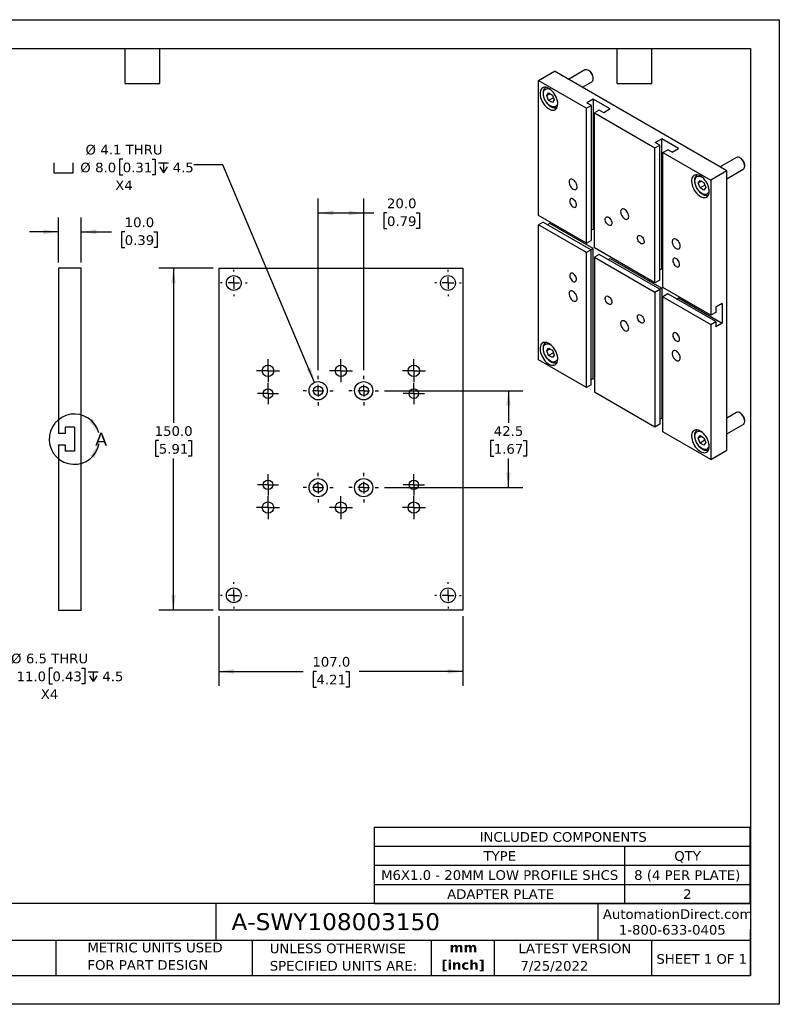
# Model space of a CAD drawing. Header units: millimetres. Extents: x 0 to 559, y 0 to 432.
# Tile 2 of 2: x 225 to 559, y 0 to 432. Entities that reach past the tile are written whole.
import ezdxf

# ---------------------------------------------------------------- set-up
doc = ezdxf.new("R2010")
doc.units = ezdxf.units.MM
doc.header["$LTSCALE"] = 2
doc.linetypes.add('SLD-Center', pattern=[19.05, 15.24, -1.27, 1.27, -1.27])
doc.linetypes.add('SLD-Solid', pattern=[0])
doc.layers.add('CENTER', color=40, linetype='SLD-Center')
doc.layers.add('DIMENSIONS', color=140, linetype='SLD-Solid', lineweight=25)
doc.layers.add('TEXT', color=140, linetype='SLD-Solid', lineweight=25)
doc.styles.add('SLDTEXTSTYLE0', font='VERDANA.TTF')
doc.styles.add('SLDTEXTSTYLE1', font='VERDANAB.TTF')
doc.dimstyles.new('SLDDIMSTYLE0', dxfattribs={"dimtxt": 4.316016, "dimasz": 6.604, "dimexe": 0, "dimexo": 0.0625, "dimgap": 1.079004, "dimtad": 0, "dimtih": 1, "dimtoh": 1, "dimrnd": 1e-09, "dimzin": 4, "dimdsep": 46, "dimtxsty": 'SLDTEXTSTYLE0', "dimsah": 1, "dimcen": 0.09, "dimadec": 0, "dimazin": 1, "dimtfac": 1, "dimtofl": 0, "dimtmove": 0, "dimatfit": 3, "dimfxl": 0, "dimfrac": 2, "dimtolj": 1, "dimtzin": 12, "dimarcsym": 0})
doc.dimstyles.new('SLDDIMSTYLE1', dxfattribs={"dimtxt": 4.316016, "dimasz": 6.604, "dimexe": 0, "dimexo": 0.0625, "dimgap": 1.079004, "dimtad": 0, "dimtih": 1, "dimtoh": 1, "dimrnd": 1e-09, "dimzin": 4, "dimdsep": 46, "dimtxsty": 'SLDTEXTSTYLE0', "dimsah": 1, "dimcen": 0, "dimadec": 0, "dimazin": 1, "dimtfac": 1, "dimtofl": 0, "dimtmove": 0, "dimatfit": 3, "dimfxl": 0, "dimfrac": 2, "dimtolj": 1, "dimtzin": 12, "dimarcsym": 0})
doc.dimstyles.new('SLDDIMSTYLE2', dxfattribs={"dimtxt": 4.316016, "dimasz": 6.604, "dimexe": 0, "dimexo": 0.0625, "dimgap": 1.079004, "dimtad": 0, "dimtih": 1, "dimtoh": 1, "dimrnd": 1e-09, "dimzin": 4, "dimdsep": 46, "dimtxsty": 'SLDTEXTSTYLE0', "dimsah": 1, "dimcen": 0.09, "dimadec": 0, "dimazin": 1, "dimtfac": 1, "dimtmove": 0, "dimatfit": 0, "dimfxl": 0, "dimfrac": 2, "dimtolj": 1, "dimtzin": 12, "dimarcsym": 0})
doc.dimstyles.new('SLDDIMSTYLE4', dxfattribs={"dimtxt": 4.316016, "dimasz": 6.604, "dimexe": 0, "dimexo": 0.0625, "dimgap": 1.079004, "dimtad": 0, "dimtih": 1, "dimtoh": 1, "dimrnd": 1e-09, "dimzin": 12, "dimdsep": 46, "dimtxsty": 'SLDTEXTSTYLE0', "dimsah": 1, "dimcen": 0.09, "dimadec": 0, "dimazin": 3, "dimtfac": 1, "dimtofl": 0, "dimtmove": 0, "dimatfit": 3, "dimfxl": 0, "dimfrac": 2, "dimtolj": 1, "dimtzin": 12, "dimarcsym": 0})

# ---------------------------------------------------------------- blocks, each defined once
blk = doc.blocks.new('SW_NOTE_0')
at = {"layer": 'TEXT', "color": 0, "char_height": 4.233, "attachment_point": 2, "style": 'SLDTEXTSTYLE1'}
for s, insert in [('mm', (5.69, 5.38)), ('[inch]', (5.52, -2.27))]:
    blk.add_mtext(s, dxfattribs=dict(at, insert=insert))
blk = doc.blocks.new('SW_NOTE_0_1')
at = {"layer": 'TEXT', "color": 0, "char_height": 4.2333, "attachment_point": 1, "style": 'SLDTEXTSTYLE0'}
for s, insert in [('UNLESS OTHERWISE ', (0, 5.38)), ('SPECIFIED UNITS ARE:', (0, -2.27))]:
    blk.add_mtext(s, dxfattribs=dict(at, insert=insert))
blk = doc.blocks.new('SW_NOTE_0_5')
at = {"layer": 'TEXT', "color": 0, "char_height": 4.2333, "attachment_point": 1, "style": 'SLDTEXTSTYLE0'}
for s, insert in [('METRIC UNITS USED ', (0, 5.38)), ('FOR PART DESIGN', (0, -2.27))]:
    blk.add_mtext(s, dxfattribs=dict(at, insert=insert))
blk = doc.blocks.new('SW_TABLEANNOTATION_0')
at = {"layer": 'TEXT', "color": 0}
for p, q in [((0, 0), (0, -8.36)), ((0, 0), (109.81, 0)), ((109.81, 0), (164.86, 0)), ((164.86, 0), (164.86, -8.36)), ((0, -8.36), (0, -16.71)), ((0, -8.36), (109.81, -8.36)), ((109.81, -8.36), (109.81, -16.71)), ((109.81, -8.36), (164.86, -8.36)), ((164.86, -8.36), (164.86, -16.71)), ((0, -16.71), (0, -25.07)), ((0, -16.71), (109.81, -16.71)), ((109.81, -16.71), (109.81, -25.07)), ((109.81, -16.71), (164.86, -16.71)), ((164.86, -16.71), (164.86, -25.07)), ((0, -25.07), (0, -33.42)), ((0, -25.07), (109.81, -25.07)), ((109.81, -25.07), (109.81, -33.42)), ((109.81, -25.07), (164.86, -25.07)), ((164.86, -25.07), (164.86, -33.42)), ((0, -33.42), (109.81, -33.42)), ((109.81, -33.42), (164.86, -33.42))]:
    blk.add_line(p, q, dxfattribs=at)
at = {"layer": 'TEXT', "color": 0, "attachment_point": 1, "style": 'SLDTEXTSTYLE0'}
for s, insert, char_height in [('INCLUDED COMPONENTS', (46.22, -2.15), 4.2333), ('TYPE', (47.94, -10.5), 4.233), ('QTY', (131.64, -10.5), 4.233), ('M6X1.0 - 20MM LOW PROFILE SHCS', (3, -18.86), 4.2333), ('8 (4 PER PLATE)', (114.03, -18.86), 4.2333), ('ADAPTER PLATE', (31.97, -27.22), 4.2333), ('2', (135.54, -27.22), 4.23)]:
    blk.add_mtext(s, dxfattribs=dict(at, insert=insert, char_height=char_height))
blk = doc.blocks.new('SW_SYMBOL_HOLE_SPOT')
at = {"layer": 'DIMENSIONS', "color": 0}
for p, q in [((0, 1750), (0, 150)), ((3200, 150), (3200, 1750)), ((0, 150), (3200, 150))]:
    blk.add_line(p, q, dxfattribs=at)
blk = doc.blocks.new('SW_SYMBOL_HOLE_DEPTH')
at = {"layer": 'DIMENSIONS', "color": 0}
for p, q in [((0, 1750), (1600, 1750)), ((800, 1750), (800, 150)), ((200, 1110), (800, 150)), ((1400, 1110), (800, 150))]:
    blk.add_line(p, q, dxfattribs=at)
blk = doc.blocks.new('_D_2')
at = {"layer": 'DIMENSIONS'}
for p, q in [((176.16, 174.57), (193.25, 144.97)), ((239.85, 147.43), (238.4, 147.43)), ((238.4, 147.43), (238.4, 140.57)), ((252.67, 147.43), (254.12, 147.43)), ((254.12, 147.43), (254.12, 140.57)), ((193.25, 144.97), (205.95, 144.97)), ((238.4, 140.57), (239.85, 140.57)), ((254.12, 140.57), (252.67, 140.57))]:
    blk.add_line(p, q, dxfattribs=at)
blk.add_solid([(176.16, 174.57), (178.58, 168.34), (180.34, 169.36)], dxfattribs=at)
at = {"layer": 'DIMENSIONS', "xscale": 0.002688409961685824, "yscale": 0.002688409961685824, "zscale": 0.002688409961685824}
for name, p in [('SW_SYMBOL_HOLE_SPOT', (205.95, 141.14)), ('SW_SYMBOL_HOLE_DEPTH', (255.57, 141.14))]:
    blk.add_blockref(name, p, dxfattribs=at)
at = {"layer": 'DIMENSIONS', "char_height": 4.233, "attachment_point": 1, "style": 'SLDTEXTSTYLE0'}
for s, insert in [('%%c', (221.71, 153.78)), ('6.5 THRU', (228.22, 153.78)), ('%%c', (217.61, 145.95)), ('11.0', (224.12, 145.95)), ('0.43', (239.85, 145.95)), ('4.5', (261.75, 145.95)), ('X4', (234.74, 138.12))]:
    blk.add_mtext(s, dxfattribs=dict(at, insert=insert))
blk = doc.blocks.new('_D_8')
at = {"layer": 'DIMENSIONS'}
for p, q in [((242.49, 325.37), (242.49, 345.09)), ((252.49, 325.37), (252.49, 345.09)), ((242.49, 338.74), (229.79, 338.74)), ((252.49, 338.74), (265.72, 338.74)), ((271.57, 338.74), (270.12, 338.74)), ((270.12, 338.74), (270.12, 331.88)), ((284.4, 338.74), (285.85, 338.74)), ((285.85, 338.74), (285.85, 331.88)), ((270.12, 331.88), (271.57, 331.88)), ((285.85, 331.88), (284.4, 331.88))]:
    blk.add_line(p, q, dxfattribs=at)
for points in [[(242.49, 338.74), (235.89, 339.75), (235.89, 337.72)], [(252.49, 338.74), (259.1, 337.72), (259.1, 339.75)]]:
    blk.add_solid(points, dxfattribs=at)
at = {"layer": 'DIMENSIONS', "char_height": 4.233, "attachment_point": 1, "style": 'SLDTEXTSTYLE0'}
for s, insert in [('10.0', (271.57, 345.08)), ('0.39', (271.57, 337.26))]:
    blk.add_mtext(s, dxfattribs=dict(at, insert=insert))
blk = doc.blocks.new('_D_9')
at = {"layer": 'DIMENSIONS'}
for p, q in [((270.72, 370.59), (269.27, 370.59)), ((269.27, 370.59), (269.27, 363.73)), ((283.55, 370.59), (285, 370.59)), ((285, 370.59), (285, 363.73)), ((314.56, 368.13), (301.86, 368.13)), ((354.89, 272.77), (314.56, 368.13)), ((269.27, 363.73), (270.72, 363.73)), ((285, 363.73), (283.55, 363.73))]:
    blk.add_line(p, q, dxfattribs=at)
blk.add_solid([(354.89, 272.77), (353.25, 279.25), (351.38, 278.45)], dxfattribs=at)
at = {"layer": 'DIMENSIONS', "xscale": 0.002688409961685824, "yscale": 0.002688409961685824, "zscale": 0.002688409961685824}
for name, p in [('SW_SYMBOL_HOLE_SPOT', (240.41, 364.3)), ('SW_SYMBOL_HOLE_DEPTH', (286.45, 364.3))]:
    blk.add_blockref(name, p, dxfattribs=at)
at = {"layer": 'DIMENSIONS', "char_height": 4.233, "attachment_point": 1, "style": 'SLDTEXTSTYLE0'}
for s, insert in [('%%c', (254.38, 376.93)), ('4.1 THRU', (260.89, 376.93)), ('%%c', (252.07, 369.11)), ('8.0', (258.59, 369.11)), ('0.31', (270.72, 369.11)), ('4.5', (292.62, 369.11)), ('X4', (267.41, 361.28))]:
    blk.add_mtext(s, dxfattribs=dict(at, insert=insert))
blk = doc.blocks.new('_D_10')
at = {"layer": 'DIMENSIONS'}
for p, q in [((356.44, 278.16), (356.44, 353.39)), ((376.44, 278.16), (376.44, 353.39)), ((356.44, 347.04), (376.44, 347.04)), ((376.44, 347.04), (380.81, 347.04)), ((386.66, 347.04), (385.21, 347.04)), ((385.21, 347.04), (385.21, 340.18)), ((399.48, 347.04), (400.93, 347.04)), ((400.93, 347.04), (400.93, 340.18)), ((385.21, 340.18), (386.66, 340.18)), ((400.93, 340.18), (399.48, 340.18))]:
    blk.add_line(p, q, dxfattribs=at)
for points in [[(356.44, 347.04), (363.05, 346.02), (363.05, 348.06)], [(376.44, 347.04), (369.84, 348.06), (369.84, 346.02)]]:
    blk.add_solid(points, dxfattribs=at)
at = {"layer": 'DIMENSIONS', "char_height": 4.233, "attachment_point": 1, "style": 'SLDTEXTSTYLE0'}
for s, insert in [('20.0', (386.66, 353.38)), ('0.79', (386.66, 345.56))]:
    blk.add_mtext(s, dxfattribs=dict(at, insert=insert))
blk = doc.blocks.new('_D_11')
at = {"layer": 'DIMENSIONS'}
for p, q in [((385.52, 269.08), (446.29, 269.08)), ((439.94, 269.08), (439.94, 255.02)), ((433.53, 247.19), (432.08, 247.19)), ((432.08, 247.19), (432.08, 240.33)), ((446.36, 247.19), (447.81, 247.19)), ((447.81, 247.19), (447.81, 240.33)), ((432.08, 240.33), (433.53, 240.33)), ((439.94, 226.58), (439.94, 239.37)), ((447.81, 240.33), (446.36, 240.33)), ((385.52, 226.58), (446.29, 226.58))]:
    blk.add_line(p, q, dxfattribs=at)
for points in [[(439.94, 269.08), (438.93, 262.48), (440.96, 262.48)], [(439.94, 226.58), (440.96, 233.19), (438.93, 233.19)]]:
    blk.add_solid(points, dxfattribs=at)
at = {"layer": 'DIMENSIONS', "char_height": 4.233, "attachment_point": 1, "style": 'SLDTEXTSTYLE0'}
for s, insert in [('42.5', (433.53, 253.54)), ('1.67', (433.53, 245.71))]:
    blk.add_mtext(s, dxfattribs=dict(at, insert=insert))
blk = doc.blocks.new('_D_12')
at = {"layer": 'DIMENSIONS'}
for p, q in [((312.94, 170.29), (312.94, 139.65)), ((419.94, 170.29), (419.94, 139.65)), ((312.94, 146), (349.87, 146)), ((355.72, 146), (354.27, 146)), ((354.27, 146), (354.27, 139.14)), ((368.55, 146), (370, 146)), ((370, 146), (370, 139.14)), ((419.94, 146), (374.4, 146)), ((354.27, 139.14), (355.72, 139.14)), ((370, 139.14), (368.55, 139.14))]:
    blk.add_line(p, q, dxfattribs=at)
for points in [[(312.94, 146), (319.55, 144.98), (319.55, 147.02)], [(419.94, 146), (413.34, 147.02), (413.34, 144.98)]]:
    blk.add_solid(points, dxfattribs=at)
at = {"layer": 'DIMENSIONS', "char_height": 4.233, "attachment_point": 1, "style": 'SLDTEXTSTYLE0'}
for s, insert in [('107.0', (353.93, 152.34)), ('4.21', (355.72, 144.52))]:
    blk.add_mtext(s, dxfattribs=dict(at, insert=insert))
blk = doc.blocks.new('_D_13')
at = {"layer": 'DIMENSIONS'}
for p, q in [((310.4, 322.83), (286.59, 322.83)), ((292.94, 322.83), (292.94, 255.02)), ((286.53, 247.19), (285.08, 247.19)), ((285.08, 247.19), (285.08, 240.33)), ((299.36, 247.19), (300.81, 247.19)), ((300.81, 247.19), (300.81, 240.33)), ((285.08, 240.33), (286.53, 240.33)), ((292.94, 172.83), (292.94, 239.37)), ((300.81, 240.33), (299.36, 240.33)), ((310.4, 172.83), (286.59, 172.83))]:
    blk.add_line(p, q, dxfattribs=at)
for points in [[(292.94, 322.83), (291.93, 316.23), (293.96, 316.23)], [(292.94, 172.83), (293.96, 179.44), (291.93, 179.44)]]:
    blk.add_solid(points, dxfattribs=at)
at = {"layer": 'DIMENSIONS', "char_height": 4.233, "attachment_point": 1, "style": 'SLDTEXTSTYLE0'}
for s, insert in [('150.0', (284.74, 253.54)), ('5.91', (286.53, 245.71))]:
    blk.add_mtext(s, dxfattribs=dict(at, insert=insert))
blk = doc.blocks.new('SW_CENTERMARKSYMBOL_18')
at = {"layer": 'CENTER', "color": 0}
for p, q in [((0, 5.08), (0, 5.79)), ((-5.08, 0), (-5.79, 0)), ((0, 0), (-2.54, 0)), ((0, 0), (0, 2.54)), ((0, 0), (0, -2.54)), ((0, 0), (2.54, 0)), ((5.08, 0), (5.79, 0)), ((0, -5.08), (0, -5.79))]:
    blk.add_line(p, q, dxfattribs=at)
blk = doc.blocks.new('SW_CENTERMARKSYMBOL_19')
at = {"layer": 'CENTER', "color": 0}
for p, q in [((0, 5.08), (0, 5.79)), ((-5.08, 0), (-5.79, 0)), ((0, 0), (-2.54, 0)), ((0, 0), (0, 2.54)), ((0, 0), (0, -2.54)), ((0, 0), (2.54, 0)), ((5.08, 0), (5.79, 0)), ((0, -5.08), (0, -5.79))]:
    blk.add_line(p, q, dxfattribs=at)
blk = doc.blocks.new('SW_CENTERMARKSYMBOL_20')
at = {"layer": 'CENTER', "color": 0}
for p, q in [((0, 5.08), (0, 5.79)), ((-5.08, 0), (-5.79, 0)), ((0, 0), (-2.54, 0)), ((0, 0), (0, 2.54)), ((0, 0), (0, -2.54)), ((0, 0), (2.54, 0)), ((5.08, 0), (5.79, 0)), ((0, -5.08), (0, -5.79))]:
    blk.add_line(p, q, dxfattribs=at)
blk = doc.blocks.new('SW_CENTERMARKSYMBOL_21')
at = {"layer": 'CENTER', "color": 0}
for p, q in [((0, 5.08), (0, 5.79)), ((-5.08, 0), (-5.79, 0)), ((0, 0), (-2.54, 0)), ((0, 0), (0, 2.54)), ((0, 0), (0, -2.54)), ((0, 0), (2.54, 0)), ((5.08, 0), (5.79, 0)), ((0, -5.08), (0, -5.79))]:
    blk.add_line(p, q, dxfattribs=at)
blk = doc.blocks.new('SW_CENTERMARKSYMBOL_22')
at = {"layer": 'CENTER', "color": 0}
for p, q in [((0, 5.08), (0, 6.54)), ((-5.08, 0), (-6.54, 0)), ((0, 0), (-2.54, 0)), ((0, 0), (0, 2.54)), ((0, 0), (0, -2.54)), ((0, 0), (2.54, 0)), ((5.08, 0), (6.54, 0)), ((0, -5.08), (0, -6.54))]:
    blk.add_line(p, q, dxfattribs=at)
blk = doc.blocks.new('SW_CENTERMARKSYMBOL_23')
at = {"layer": 'CENTER', "color": 0}
for p, q in [((0, 5.08), (0, 6.54)), ((-5.08, 0), (-6.54, 0)), ((0, 0), (-2.54, 0)), ((0, 0), (0, 2.54)), ((0, 0), (0, -2.54)), ((0, 0), (2.54, 0)), ((5.08, 0), (6.54, 0)), ((0, -5.08), (0, -6.54))]:
    blk.add_line(p, q, dxfattribs=at)
blk = doc.blocks.new('SW_CENTERMARKSYMBOL_24')
at = {"layer": 'CENTER', "color": 0}
for p, q in [((0, 5.08), (0, 6.54)), ((-5.08, 0), (-6.54, 0)), ((0, 0), (-2.54, 0)), ((0, 0), (0, 2.54)), ((0, 0), (0, -2.54)), ((0, 0), (2.54, 0)), ((5.08, 0), (6.54, 0)), ((0, -5.08), (0, -6.54))]:
    blk.add_line(p, q, dxfattribs=at)
blk = doc.blocks.new('SW_CENTERMARKSYMBOL_25')
at = {"layer": 'CENTER', "color": 0}
for p, q in [((0, 5.08), (0, 6.54)), ((-5.08, 0), (-6.54, 0)), ((0, 0), (-2.54, 0)), ((0, 0), (0, 2.54)), ((0, 0), (0, -2.54)), ((0, 0), (2.54, 0)), ((5.08, 0), (6.54, 0)), ((0, -5.08), (0, -6.54))]:
    blk.add_line(p, q, dxfattribs=at)
blk = doc.blocks.new('SW_CENTERMARKSYMBOL_26')
at = {"layer": 'CENTER', "color": 0}
for p, q in [((0, 2.54), (0, 5.04)), ((-2.54, 0), (-5.04, 0)), ((0, 0), (-2.54, 0)), ((0, 0), (0, 2.54)), ((0, 0), (0, -2.54)), ((0, 0), (2.54, 0)), ((2.54, 0), (5.04, 0)), ((0, -2.54), (0, -5.04))]:
    blk.add_line(p, q, dxfattribs=at)
blk = doc.blocks.new('SW_CENTERMARKSYMBOL_27')
at = {"layer": 'CENTER', "color": 0}
for p, q in [((0, 2.54), (0, 5.04)), ((-2.54, 0), (-5.04, 0)), ((0, 0), (-2.54, 0)), ((0, 0), (0, 2.54)), ((0, 0), (0, -2.54)), ((0, 0), (2.54, 0)), ((2.54, 0), (5.04, 0)), ((0, -2.54), (0, -5.04))]:
    blk.add_line(p, q, dxfattribs=at)
blk = doc.blocks.new('SW_CENTERMARKSYMBOL_28')
at = {"layer": 'CENTER', "color": 0}
for p, q in [((0, 2.54), (0, 5.04)), ((-2.54, 0), (-5.04, 0)), ((0, 0), (-2.54, 0)), ((0, 0), (0, 2.54)), ((0, 0), (0, -2.54)), ((0, 0), (2.54, 0)), ((2.54, 0), (5.04, 0)), ((0, -2.54), (0, -5.04))]:
    blk.add_line(p, q, dxfattribs=at)
blk = doc.blocks.new('SW_CENTERMARKSYMBOL_29')
at = {"layer": 'CENTER', "color": 0}
for p, q in [((0, 2.54), (0, 5.04)), ((-2.54, 0), (-5.04, 0)), ((0, 0), (-2.54, 0)), ((0, 0), (0, 2.54)), ((0, 0), (0, -2.54)), ((0, 0), (2.54, 0)), ((2.54, 0), (5.04, 0)), ((0, -2.54), (0, -5.04))]:
    blk.add_line(p, q, dxfattribs=at)
blk = doc.blocks.new('SW_CENTERMARKSYMBOL_30')
at = {"layer": 'CENTER', "color": 0}
for p, q in [((0, 2.54), (0, 5.04)), ((-2.54, 0), (-5.04, 0)), ((0, 0), (-2.54, 0)), ((0, 0), (0, 2.54)), ((0, 0), (0, -2.54)), ((0, 0), (2.54, 0)), ((2.54, 0), (5.04, 0)), ((0, -2.54), (0, -5.04))]:
    blk.add_line(p, q, dxfattribs=at)
blk = doc.blocks.new('SW_CENTERMARKSYMBOL_31')
at = {"layer": 'CENTER', "color": 0}
for p, q in [((0, 2.54), (0, 5.04)), ((-2.54, 0), (-5.04, 0)), ((0, 0), (-2.54, 0)), ((0, 0), (0, 2.54)), ((0, 0), (0, -2.54)), ((0, 0), (2.54, 0)), ((2.54, 0), (5.04, 0)), ((0, -2.54), (0, -5.04))]:
    blk.add_line(p, q, dxfattribs=at)
blk = doc.blocks.new('SW_CENTERMARKSYMBOL_32')
at = {"layer": 'CENTER', "color": 0}
for p, q in [((0, 2.54), (0, 4.64)), ((-2.54, 0), (-4.64, 0)), ((0, 0), (-2.54, 0)), ((0, 0), (0, 2.54)), ((0, 0), (0, -2.54)), ((0, 0), (2.54, 0)), ((2.54, 0), (4.64, 0)), ((0, -2.54), (0, -4.64))]:
    blk.add_line(p, q, dxfattribs=at)
blk = doc.blocks.new('SW_CENTERMARKSYMBOL_33')
at = {"layer": 'CENTER', "color": 0}
for p, q in [((0, 2.54), (0, 4.64)), ((-2.54, 0), (-4.64, 0)), ((0, 0), (-2.54, 0)), ((0, 0), (0, 2.54)), ((0, 0), (0, -2.54)), ((0, 0), (2.54, 0)), ((2.54, 0), (4.64, 0)), ((0, -2.54), (0, -4.64))]:
    blk.add_line(p, q, dxfattribs=at)
blk = doc.blocks.new('SW_CENTERMARKSYMBOL_34')
at = {"layer": 'CENTER', "color": 0}
for p, q in [((0, 2.54), (0, 4.64)), ((-2.54, 0), (-4.64, 0)), ((0, 0), (-2.54, 0)), ((0, 0), (0, 2.54)), ((0, 0), (0, -2.54)), ((0, 0), (2.54, 0)), ((2.54, 0), (4.64, 0)), ((0, -2.54), (0, -4.64))]:
    blk.add_line(p, q, dxfattribs=at)
blk = doc.blocks.new('SW_CENTERMARKSYMBOL_35')
at = {"layer": 'CENTER', "color": 0}
for p, q in [((0, 2.54), (0, 4.64)), ((-2.54, 0), (-4.64, 0)), ((0, 0), (-2.54, 0)), ((0, 0), (0, 2.54)), ((0, 0), (0, -2.54)), ((0, 0), (2.54, 0)), ((2.54, 0), (4.64, 0)), ((0, -2.54), (0, -4.64))]:
    blk.add_line(p, q, dxfattribs=at)

msp = doc.modelspace()

# ---------------------------------------------------------------- linework, layer by layer
at = {"color": 7, "linetype": 'SLD-Solid'}
for p, q in [((0.005, 431.805), (558.805, 431.805)), ((558.805, 431.805), (558.805, 0.005)), ((558.805, 0.005), (0.005, 0.005))]:
    msp.add_line(p, q, dxfattribs=at)
for p, q in [((453.107, 405.112), (460.178, 409.194)), ((535.839, 365.516), (460.178, 409.194)), ((473.528, 409.75), (466.371, 405.619)), ((475.381, 409.397), (475.028, 409.601)), ((477.149, 405.927), (477.149, 406.336)), ((453.107, 405.112), (474.144, 392.968)), ((453.107, 345.913), (453.107, 405.112)), ((456.349, 402.143), (456.335, 402.134)), ((472.372, 402.155), (476.527, 404.554)), ((456.778, 398.502), (457.594, 399.664)), ((458.192, 399.318), (456.778, 398.502)), ((457.594, 396.397), (456.778, 398.502)), ((457.594, 399.664), (459.227, 398.721)), ((459.665, 397.593), (457.594, 396.397)), ((459.227, 398.721), (460.043, 396.616)), ((459.227, 395.455), (457.594, 396.397)), ((460.043, 396.616), (459.227, 395.455)), ((461.335, 393.474), (461.349, 393.482)), ((474.144, 392.968), (476.265, 394.192)), ((474.144, 333.769), (474.144, 392.968)), ((477.149, 396.948), (474.32, 395.315)), ((476.265, 394.192), (474.32, 395.315)), ((476.265, 394.192), (476.265, 334.993)), ((484.573, 392.662), (477.149, 396.948)), ((477.149, 396.948), (477.149, 339.994)), ((479.8, 392.151), (477.679, 390.927)), ((477.679, 390.927), (504.196, 375.619)), ((477.679, 331.727), (477.679, 390.927)), ((481.745, 391.029), (479.8, 392.151)), ((484.573, 392.662), (481.745, 391.029)), ((504.196, 375.619), (506.317, 376.844)), ((504.372, 377.966), (507.201, 379.599)), ((506.317, 376.844), (504.372, 377.966)), ((506.317, 317.644), (506.317, 376.844)), ((514.625, 375.313), (507.201, 379.599)), ((507.201, 322.645), (507.201, 379.599)), ((504.196, 316.42), (504.196, 375.619)), ((507.731, 373.578), (509.853, 374.803)), ((507.731, 373.578), (528.768, 361.434)), ((507.731, 314.379), (507.731, 373.578)), ((511.797, 373.68), (509.853, 374.803)), ((511.797, 373.68), (514.625, 375.313)), ((539.996, 371.379), (532.839, 367.248)), ((541.849, 371.026), (541.496, 371.23)), ((543.617, 367.556), (543.617, 367.964)), ((522.817, 363.771), (522.803, 363.763)), ((535.839, 365.516), (528.768, 361.434)), ((535.839, 362.051), (542.995, 366.183)), ((535.839, 243.035), (535.839, 365.516)), ((523.246, 360.131), (524.062, 361.292)), ((524.66, 360.947), (523.246, 360.131)), ((524.062, 358.026), (523.246, 360.131)), ((524.062, 361.292), (525.695, 360.35)), ((526.133, 359.222), (524.062, 358.026)), ((525.695, 360.35), (526.512, 358.245)), ((528.768, 361.434), (528.768, 302.235)), ((525.695, 357.084), (524.062, 358.026)), ((526.512, 358.245), (525.695, 357.084)), ((527.803, 355.103), (527.817, 355.111)), ((474.144, 333.769), (453.107, 345.913)), ((455.229, 343.054), (453.107, 341.83)), ((474.144, 329.686), (453.107, 341.83)), ((453.107, 282.631), (453.107, 341.83)), ((455.229, 343.054), (476.265, 330.91)), ((458.057, 342.442), (457.173, 341.932)), ((458.057, 343.055), (458.057, 342.442)), ((477.149, 331.42), (458.057, 342.442)), ((477.149, 339.994), (476.265, 339.484)), ((474.144, 333.769), (476.265, 334.993)), ((476.265, 330.91), (474.144, 329.686)), ((474.144, 270.487), (474.144, 329.686)), ((477.149, 331.42), (476.265, 330.91)), ((476.265, 271.711), (476.265, 330.91)), ((477.149, 274.467), (477.149, 331.42)), ((504.196, 316.42), (477.679, 331.727)), ((479.8, 328.869), (477.679, 327.645)), ((506.317, 313.562), (479.8, 328.869)), ((477.679, 327.645), (504.196, 312.337)), ((477.679, 327.645), (477.679, 268.446)), ((483.69, 326.624), (484.573, 327.134)), ((484.573, 327.134), (507.201, 314.072)), ((242.494, 322.834), (242.494, 250.334)), ((252.494, 322.834), (242.494, 322.834)), ((252.494, 172.834), (252.494, 322.834)), ((312.945, 172.834), (312.945, 322.834)), ((312.945, 322.834), (419.945, 322.834)), ((419.945, 322.834), (419.945, 172.834)), ((506.317, 322.135), (507.201, 322.645)), ((506.317, 317.644), (504.196, 316.42)), ((504.196, 312.337), (506.317, 313.562)), ((504.196, 312.337), (504.196, 253.138)), ((507.201, 314.072), (506.317, 313.561)), ((506.317, 313.562), (506.317, 254.363)), ((507.201, 314.072), (507.201, 257.118)), ((528.768, 302.235), (507.731, 314.379)), ((509.853, 311.521), (507.731, 310.296)), ((530.889, 299.377), (509.853, 311.521)), ((507.731, 310.296), (528.768, 298.152)), ((507.731, 251.097), (507.731, 310.296)), ((513.742, 309.275), (514.625, 309.785)), ((514.625, 309.785), (533.717, 298.764)), ((533.717, 307.338), (530.889, 305.705)), ((533.717, 307.338), (533.717, 298.764)), ((530.889, 303.459), (528.768, 302.235)), ((530.889, 305.705), (530.889, 303.459)), ((528.768, 298.152), (530.889, 299.377)), ((528.768, 298.152), (528.768, 238.953)), ((530.889, 299.377), (530.889, 297.131)), ((533.717, 298.764), (530.889, 297.131)), ((456.349, 290.277), (456.335, 290.268)), ((456.778, 286.636), (457.594, 287.797)), ((458.192, 287.452), (456.778, 286.636)), ((457.594, 284.531), (456.778, 286.636)), ((457.594, 287.797), (459.227, 286.855)), ((459.665, 285.727), (457.594, 284.531)), ((459.227, 286.855), (460.043, 284.75)), ((474.144, 270.487), (453.107, 282.631)), ((459.227, 283.589), (457.594, 284.531)), ((460.043, 284.75), (459.227, 283.589)), ((461.335, 281.608), (461.349, 281.616)), ((476.265, 273.956), (477.149, 274.467)), ((477.149, 274.467), (477.679, 274.16)), ((476.265, 271.711), (474.144, 270.487)), ((504.196, 253.138), (477.679, 268.446)), ((539.996, 259.513), (535.839, 257.113)), ((541.849, 259.16), (541.496, 259.364)), ((507.201, 257.118), (506.317, 256.608)), ((507.201, 257.118), (507.731, 256.812)), ((543.617, 255.69), (543.617, 256.098)), ((245.494, 253.084), (245.494, 250.334)), ((249.494, 253.084), (245.494, 253.084)), ((249.494, 253.084), (249.494, 242.584)), ((506.317, 254.363), (504.196, 253.138)), ((528.768, 238.953), (507.731, 251.097)), ((522.817, 251.905), (522.803, 251.897)), ((535.839, 250.185), (542.995, 254.317)), ((245.494, 250.334), (242.494, 250.334)), ((523.246, 248.265), (524.062, 249.426)), ((524.66, 249.081), (523.246, 248.265)), ((524.062, 246.16), (523.246, 248.265)), ((524.062, 249.426), (525.695, 248.484)), ((526.133, 247.356), (524.062, 246.16)), ((525.695, 245.217), (524.062, 246.16)), ((525.695, 248.484), (526.512, 246.379)), ((526.512, 246.379), (525.695, 245.217)), ((242.494, 245.334), (242.494, 172.834)), ((242.494, 245.334), (245.494, 245.334)), ((245.494, 245.334), (245.494, 242.584)), ((249.494, 242.584), (245.494, 242.584)), ((527.803, 243.237), (527.817, 243.245)), ((528.768, 238.953), (535.839, 243.035)), ((242.494, 172.834), (252.494, 172.834)), ((419.945, 172.834), (312.945, 172.834))]:
    msp.add_line(p, q)
at = {"flags": 128}
for points in [[(476.527, 404.554), (476.744, 404.721), (476.965, 405.037), (477.102, 405.445), (477.149, 405.927), (477.102, 406.463), (476.965, 407.03), (476.744, 407.601), (476.447, 408.153), (476.088, 408.661), (475.683, 409.103), (475.249, 409.46), (474.806, 409.716), (474.372, 409.86), (473.967, 409.886), (473.608, 409.792), (473.528, 409.75)], [(457.703, 392.66), (458.297, 392.37), (458.877, 392.192), (459.429, 392.13), (459.941, 392.186), (460.4, 392.358), (460.796, 392.643), (461.12, 393.033), (461.364, 393.52), (461.521, 394.092), (461.59, 394.735), (461.567, 395.436), (461.453, 396.176), (461.252, 396.939), (460.968, 397.708), (460.607, 398.463), (460.178, 399.187), (459.691, 399.864), (459.157, 400.477), (458.59, 401.012), (458.001, 401.457), (457.406, 401.801), (456.817, 402.035), (456.25, 402.156), (455.716, 402.159), (455.229, 402.044), (454.8, 401.815), (454.439, 401.477), (454.155, 401.037), (453.953, 400.506), (453.84, 399.896), (453.817, 399.222), (453.885, 398.5), (454.043, 397.746), (454.287, 396.978), (454.61, 396.214), (455.007, 395.472), (455.466, 394.769), (455.978, 394.122), (456.53, 393.547), (457.11, 393.055), (457.703, 392.66)], [(542.995, 366.183), (543.212, 366.35), (543.433, 366.666), (543.571, 367.074), (543.617, 367.556), (543.571, 368.092), (543.433, 368.658), (543.212, 369.23), (542.915, 369.782), (542.556, 370.29), (542.151, 370.732), (541.717, 371.089), (541.274, 371.345), (540.84, 371.489), (540.435, 371.515), (540.076, 371.421), (539.996, 371.379)], [(524.171, 354.289), (524.765, 353.999), (525.345, 353.821), (525.897, 353.759), (526.409, 353.815), (526.868, 353.987), (527.264, 354.272), (527.588, 354.662), (527.832, 355.149), (527.989, 355.721), (528.058, 356.364), (528.035, 357.064), (527.921, 357.805), (527.72, 358.568), (527.436, 359.336), (527.075, 360.092), (526.646, 360.816), (526.159, 361.493), (525.625, 362.106), (525.058, 362.641), (524.469, 363.086), (523.874, 363.429), (523.285, 363.664), (522.718, 363.784), (522.184, 363.787), (521.697, 363.673), (521.268, 363.444), (520.907, 363.105), (520.623, 362.666), (520.421, 362.135), (520.308, 361.525), (520.285, 360.851), (520.353, 360.129), (520.511, 359.375), (520.755, 358.607), (521.078, 357.843), (521.475, 357.101), (521.934, 356.398), (522.446, 355.751), (522.998, 355.175), (523.578, 354.684), (524.171, 354.289)], [(468.31, 357.55), (468.718, 357.369), (469.103, 357.309), (469.446, 357.371), (469.728, 357.553), (469.933, 357.845), (470.051, 358.232), (470.075, 358.691), (470.003, 359.199), (469.841, 359.728), (469.596, 360.25), (469.281, 360.736), (468.915, 361.16), (468.515, 361.5), (468.105, 361.737), (467.705, 361.858), (467.339, 361.857), (467.024, 361.734), (466.779, 361.496), (466.616, 361.154), (466.545, 360.729), (466.569, 360.242), (466.687, 359.72), (466.892, 359.191), (467.174, 358.683), (467.517, 358.225), (467.902, 357.84), (468.31, 357.55)], [(468.31, 349.711), (468.679, 349.552), (469.025, 349.51), (469.326, 349.589), (469.564, 349.783), (469.722, 350.08), (469.792, 350.462), (469.769, 350.905), (469.654, 351.38), (469.454, 351.858), (469.183, 352.309), (468.857, 352.704), (468.496, 353.019), (468.124, 353.234), (467.763, 353.336), (467.437, 353.317), (467.166, 353.179), (466.966, 352.931), (466.851, 352.589), (466.828, 352.174), (466.898, 351.711), (467.056, 351.231), (467.293, 350.762), (467.595, 350.336), (467.941, 349.978), (468.31, 349.711)], [(490.937, 344.487), (491.345, 344.307), (491.731, 344.246), (492.074, 344.309), (492.355, 344.491), (492.561, 344.783), (492.678, 345.169), (492.702, 345.628), (492.631, 346.136), (492.468, 346.665), (492.223, 347.187), (491.909, 347.673), (491.542, 348.098), (491.143, 348.438), (490.732, 348.675), (490.333, 348.796), (489.966, 348.795), (489.652, 348.672), (489.406, 348.433), (489.244, 348.092), (489.173, 347.666), (489.196, 347.179), (489.314, 346.657), (489.519, 346.128), (489.801, 345.621), (490.144, 345.162), (490.53, 344.778), (490.937, 344.487)], [(483.866, 345.14), (484.227, 344.879), (484.565, 344.53), (484.859, 344.113), (485.09, 343.656), (485.245, 343.187), (485.313, 342.736), (485.29, 342.33), (485.178, 341.996), (484.983, 341.754), (484.718, 341.62), (484.4, 341.601), (484.048, 341.7), (483.685, 341.91), (483.333, 342.218), (483.014, 342.603), (482.749, 343.044), (482.555, 343.51), (482.442, 343.974), (482.42, 344.406), (482.488, 344.779), (482.642, 345.069), (482.874, 345.259), (483.168, 345.336), (483.506, 345.295), (483.866, 345.14)], [(498.008, 336.976), (498.369, 336.715), (498.707, 336.365), (499.001, 335.949), (499.232, 335.492), (499.387, 335.023), (499.455, 334.572), (499.432, 334.166), (499.32, 333.832), (499.125, 333.59), (498.861, 333.456), (498.542, 333.437), (498.19, 333.536), (497.827, 333.746), (497.475, 334.053), (497.156, 334.439), (496.892, 334.88), (496.697, 335.346), (496.585, 335.81), (496.562, 336.242), (496.63, 336.615), (496.785, 336.905), (497.016, 337.095), (497.31, 337.172), (497.648, 337.131), (498.008, 336.976)], [(513.565, 331.425), (513.973, 331.244), (514.358, 331.184), (514.701, 331.246), (514.983, 331.428), (515.188, 331.72), (515.306, 332.107), (515.33, 332.566), (515.258, 333.074), (515.096, 333.603), (514.851, 334.125), (514.536, 334.611), (514.169, 335.035), (513.77, 335.375), (513.36, 335.612), (512.96, 335.733), (512.593, 335.732), (512.279, 335.609), (512.034, 335.37), (511.871, 335.029), (511.8, 334.603), (511.824, 334.117), (511.942, 333.595), (512.147, 333.066), (512.429, 332.558), (512.771, 332.1), (513.157, 331.715), (513.565, 331.425)], [(513.565, 323.586), (513.934, 323.427), (514.28, 323.385), (514.581, 323.464), (514.819, 323.658), (514.977, 323.955), (515.047, 324.337), (515.023, 324.78), (514.908, 325.255), (514.709, 325.733), (514.438, 326.184), (514.111, 326.579), (513.751, 326.894), (513.379, 327.109), (513.018, 327.21), (512.692, 327.192), (512.421, 327.054), (512.221, 326.806), (512.106, 326.464), (512.083, 326.048), (512.153, 325.586), (512.311, 325.106), (512.548, 324.637), (512.849, 324.211), (513.196, 323.853), (513.565, 323.586)], [(468.31, 317.049), (468.679, 316.89), (469.025, 316.848), (469.326, 316.927), (469.564, 317.121), (469.722, 317.419), (469.792, 317.801), (469.769, 318.243), (469.654, 318.718), (469.454, 319.197), (469.183, 319.647), (468.857, 320.043), (468.496, 320.358), (468.124, 320.573), (467.763, 320.674), (467.437, 320.655), (467.166, 320.518), (466.966, 320.27), (466.851, 319.927), (466.828, 319.512), (466.898, 319.049), (467.056, 318.569), (467.293, 318.101), (467.595, 317.674), (467.941, 317.316), (468.31, 317.049)], [(468.31, 308.557), (468.718, 308.377), (469.103, 308.316), (469.446, 308.379), (469.728, 308.561), (469.933, 308.853), (470.051, 309.239), (470.075, 309.699), (470.003, 310.206), (469.841, 310.736), (469.596, 311.257), (469.281, 311.743), (468.915, 312.168), (468.515, 312.508), (468.105, 312.745), (467.705, 312.866), (467.339, 312.865), (467.024, 312.742), (466.779, 312.503), (466.616, 312.162), (466.545, 311.736), (466.569, 311.249), (466.687, 310.727), (466.892, 310.198), (467.174, 309.691), (467.517, 309.232), (467.902, 308.848), (468.31, 308.557)], [(483.866, 310.437), (484.227, 310.176), (484.565, 309.827), (484.859, 309.41), (485.09, 308.953), (485.245, 308.484), (485.313, 308.033), (485.29, 307.627), (485.178, 307.293), (484.983, 307.051), (484.718, 306.917), (484.4, 306.898), (484.048, 306.997), (483.685, 307.207), (483.333, 307.515), (483.014, 307.901), (482.749, 308.341), (482.555, 308.807), (482.442, 309.271), (482.42, 309.703), (482.488, 310.076), (482.642, 310.366), (482.874, 310.556), (483.168, 310.633), (483.506, 310.592), (483.866, 310.437)], [(498.008, 302.273), (498.369, 302.012), (498.707, 301.662), (499.001, 301.246), (499.232, 300.789), (499.387, 300.32), (499.455, 299.869), (499.432, 299.463), (499.32, 299.129), (499.125, 298.887), (498.861, 298.753), (498.542, 298.734), (498.19, 298.833), (497.827, 299.043), (497.475, 299.35), (497.156, 299.736), (496.892, 300.177), (496.697, 300.643), (496.585, 301.107), (496.562, 301.539), (496.63, 301.912), (496.785, 302.202), (497.016, 302.392), (497.31, 302.469), (497.648, 302.428), (498.008, 302.273)], [(490.937, 295.495), (491.345, 295.314), (491.731, 295.254), (492.074, 295.316), (492.355, 295.498), (492.561, 295.79), (492.678, 296.177), (492.702, 296.636), (492.631, 297.144), (492.468, 297.673), (492.223, 298.195), (491.909, 298.681), (491.542, 299.105), (491.143, 299.445), (490.732, 299.682), (490.333, 299.803), (489.966, 299.802), (489.652, 299.679), (489.406, 299.441), (489.244, 299.099), (489.173, 298.674), (489.196, 298.187), (489.314, 297.665), (489.519, 297.136), (489.801, 296.628), (490.144, 296.17), (490.53, 295.785), (490.937, 295.495)], [(513.565, 290.924), (513.934, 290.765), (514.28, 290.723), (514.581, 290.802), (514.819, 290.996), (514.977, 291.294), (515.047, 291.676), (515.023, 292.118), (514.908, 292.593), (514.709, 293.071), (514.438, 293.522), (514.111, 293.918), (513.751, 294.233), (513.379, 294.448), (513.018, 294.549), (512.692, 294.53), (512.421, 294.392), (512.221, 294.145), (512.106, 293.802), (512.083, 293.387), (512.153, 292.924), (512.311, 292.444), (512.548, 291.976), (512.849, 291.549), (513.196, 291.191), (513.565, 290.924)], [(457.703, 280.794), (458.297, 280.504), (458.877, 280.326), (459.429, 280.264), (459.941, 280.32), (460.4, 280.492), (460.796, 280.777), (461.12, 281.167), (461.364, 281.654), (461.521, 282.226), (461.59, 282.869), (461.567, 283.57), (461.453, 284.31), (461.252, 285.073), (460.968, 285.842), (460.607, 286.597), (460.178, 287.321), (459.691, 287.998), (459.157, 288.611), (458.59, 289.146), (458.001, 289.591), (457.406, 289.935), (456.817, 290.169), (456.25, 290.29), (455.716, 290.292), (455.229, 290.178), (454.8, 289.949), (454.439, 289.61), (454.155, 289.171), (453.953, 288.64), (453.84, 288.03), (453.817, 287.356), (453.885, 286.634), (454.043, 285.88), (454.287, 285.112), (454.61, 284.348), (455.007, 283.606), (455.466, 282.903), (455.978, 282.256), (456.53, 281.681), (457.11, 281.189), (457.703, 280.794)], [(513.565, 282.432), (513.973, 282.252), (514.358, 282.191), (514.701, 282.254), (514.983, 282.436), (515.188, 282.728), (515.306, 283.114), (515.33, 283.573), (515.258, 284.081), (515.096, 284.61), (514.851, 285.132), (514.536, 285.618), (514.169, 286.043), (513.77, 286.383), (513.36, 286.62), (512.96, 286.741), (512.593, 286.74), (512.279, 286.617), (512.034, 286.378), (511.871, 286.037), (511.8, 285.611), (511.824, 285.124), (511.942, 284.602), (512.147, 284.073), (512.429, 283.566), (512.771, 283.107), (513.157, 282.723), (513.565, 282.432)], [(542.995, 254.317), (543.212, 254.484), (543.433, 254.8), (543.571, 255.208), (543.617, 255.69), (543.571, 256.226), (543.433, 256.792), (543.212, 257.364), (542.915, 257.916), (542.556, 258.424), (542.151, 258.866), (541.717, 259.223), (541.274, 259.479), (540.84, 259.623), (540.435, 259.648), (540.076, 259.555), (539.996, 259.513)], [(524.171, 242.423), (524.765, 242.133), (525.345, 241.955), (525.897, 241.893), (526.409, 241.949), (526.868, 242.121), (527.264, 242.406), (527.588, 242.796), (527.832, 243.283), (527.989, 243.855), (528.058, 244.498), (528.035, 245.198), (527.921, 245.939), (527.72, 246.702), (527.436, 247.47), (527.075, 248.226), (526.646, 248.95), (526.159, 249.627), (525.625, 250.24), (525.058, 250.775), (524.469, 251.22), (523.874, 251.563), (523.285, 251.798), (522.718, 251.918), (522.184, 251.921), (521.697, 251.807), (521.268, 251.578), (520.907, 251.239), (520.623, 250.799), (520.421, 250.269), (520.308, 249.659), (520.285, 248.985), (520.353, 248.263), (520.511, 247.509), (520.755, 246.741), (521.078, 245.977), (521.475, 245.235), (521.934, 244.532), (522.446, 243.885), (522.998, 243.309), (523.578, 242.818), (524.171, 242.423)]]:
    msp.add_lwpolyline(points, dxfattribs=at)
for centre, radius in [((319.445, 316.334), 3.25), ((413.445, 316.334), 3.25), ((334.445, 277.834), 2.5), ((366.445, 277.834), 2.5), ((398.445, 277.834), 2.5), ((356.445, 269.084), 4), ((376.445, 269.084), 4), ((334.445, 267.834), 2.1), ((356.445, 269.084), 2.05), ((376.445, 269.084), 2.05), ((398.445, 267.834), 2.1), ((334.445, 227.834), 2.1), ((356.445, 226.584), 4), ((376.445, 226.584), 4), ((398.445, 227.834), 2.1), ((356.445, 226.584), 2.05), ((376.445, 226.584), 2.05), ((334.445, 217.834), 2.5), ((366.445, 217.834), 2.5), ((398.445, 217.834), 2.5), ((319.445, 179.334), 3.25), ((413.445, 179.334), 3.25)]:
    msp.add_circle(centre, radius)
for centre in [(473.348, 406.182), (539.816, 367.811), (539.816, 255.945)]:
    msp.add_arc(centre, 3.804, 2.30587, 57.69413)
for points, knots in [([(456.351, 402.141), (456.221, 402.056), (455.959, 401.887), (455.647, 401.523), (455.401, 401.096), (455.231, 400.606), (455.135, 400.071), (455.113, 399.506), (455.158, 398.928), (455.265, 398.338), (455.416, 397.793), (455.59, 397.311), (455.807, 396.804), (456.107, 396.225), (456.436, 395.711), (456.747, 395.29), (457.027, 394.949), (457.378, 394.577), (457.761, 394.228), (458.174, 393.911), (458.609, 393.639), (459.058, 393.423), (459.516, 393.269), (459.978, 393.187), (460.438, 393.18), (460.883, 393.269), (461.199, 393.378), (461.343, 393.484), (461.363, 393.499)], [0, 0, 0, 0, 0.0429394, 0.0859658, 0.1298576, 0.1743899, 0.2189423, 0.2629655, 0.3059571, 0.3473584, 0.3903071, 0.4216119, 0.4500588, 0.4990369, 0.5487666, 0.5689878, 0.6023364, 0.6366247, 0.6730861, 0.7107864, 0.7494033, 0.7887124, 0.8285574, 0.8688176, 0.9094671, 0.9506926, 0.9931021, 1, 1, 1, 1]), ([(461.522, 395.763), (461.522, 394.81), (461.194, 394.086), (460.027, 393.412), (459.236, 393.49), (457.585, 394.443), (456.794, 395.278), (455.627, 397.299), (455.299, 398.402), (455.299, 400.308), (455.627, 401.033), (456.794, 401.707), (457.585, 401.628), (458.41, 401.152)], [0, 0, 0, 0, 0.1666667, 0.1666667, 0.3333333, 0.3333333, 0.5, 0.5, 0.6666667, 0.6666667, 0.8333333, 0.8333333, 1, 1, 1, 1]), ([(522.819, 363.77), (522.689, 363.685), (522.427, 363.516), (522.115, 363.152), (521.869, 362.724), (521.699, 362.235), (521.603, 361.7), (521.581, 361.135), (521.626, 360.557), (521.733, 359.967), (521.884, 359.422), (522.058, 358.939), (522.275, 358.433), (522.575, 357.854), (522.904, 357.34), (523.215, 356.919), (523.495, 356.578), (523.846, 356.206), (524.23, 355.857), (524.642, 355.54), (525.077, 355.268), (525.526, 355.052), (525.984, 354.898), (526.446, 354.815), (526.906, 354.809), (527.351, 354.898), (527.667, 355.007), (527.811, 355.113), (527.831, 355.128)], [0, 0, 0, 0, 0.0429394, 0.0859658, 0.1298576, 0.1743899, 0.2189423, 0.2629655, 0.3059571, 0.3473584, 0.3903071, 0.4216119, 0.4500588, 0.4990369, 0.5487666, 0.5689878, 0.6023364, 0.6366247, 0.6730861, 0.7107864, 0.7494033, 0.7887124, 0.8285574, 0.8688176, 0.9094671, 0.9506926, 0.9931021, 1, 1, 1, 1]), ([(527.99, 357.392), (527.99, 356.439), (527.662, 355.714), (526.495, 355.041), (525.704, 355.119), (524.053, 356.072), (523.262, 356.907), (522.095, 358.928), (521.767, 360.031), (521.767, 361.937), (522.095, 362.662), (523.262, 363.335), (524.053, 363.257), (524.879, 362.781)], [0, 0, 0, 0, 0.1666667, 0.1666667, 0.3333333, 0.3333333, 0.5, 0.5, 0.6666667, 0.6666667, 0.8333333, 0.8333333, 1, 1, 1, 1]), ([(456.351, 290.275), (456.221, 290.19), (455.959, 290.021), (455.647, 289.657), (455.401, 289.23), (455.231, 288.74), (455.135, 288.205), (455.113, 287.64), (455.158, 287.062), (455.265, 286.472), (455.416, 285.927), (455.59, 285.445), (455.807, 284.938), (456.107, 284.359), (456.436, 283.845), (456.747, 283.424), (457.027, 283.083), (457.378, 282.711), (457.761, 282.362), (458.174, 282.045), (458.609, 281.773), (459.058, 281.557), (459.516, 281.403), (459.978, 281.32), (460.438, 281.314), (460.883, 281.403), (461.199, 281.512), (461.343, 281.618), (461.363, 281.633)], [0, 0, 0, 0, 0.0429394, 0.0859658, 0.1298576, 0.1743899, 0.2189423, 0.2629655, 0.3059571, 0.3473584, 0.3903071, 0.4216119, 0.4500588, 0.4990369, 0.5487666, 0.5689878, 0.6023364, 0.6366247, 0.6730861, 0.7107864, 0.7494033, 0.7887124, 0.8285574, 0.8688176, 0.9094671, 0.9506926, 0.9931021, 1, 1, 1, 1]), ([(461.522, 283.897), (461.522, 282.944), (461.194, 282.219), (460.027, 281.546), (459.236, 281.624), (457.585, 282.577), (456.794, 283.412), (455.627, 285.433), (455.299, 286.536), (455.299, 288.442), (455.627, 289.167), (456.794, 289.841), (457.585, 289.762), (458.41, 289.286)], [0, 0, 0, 0, 0.1666667, 0.1666667, 0.3333333, 0.3333333, 0.5, 0.5, 0.6666667, 0.6666667, 0.8333333, 0.8333333, 1, 1, 1, 1]), ([(522.819, 251.904), (522.689, 251.819), (522.427, 251.65), (522.115, 251.286), (521.869, 250.858), (521.699, 250.369), (521.603, 249.834), (521.581, 249.269), (521.626, 248.691), (521.733, 248.101), (521.884, 247.556), (522.058, 247.073), (522.275, 246.567), (522.575, 245.988), (522.904, 245.474), (523.215, 245.053), (523.495, 244.712), (523.846, 244.34), (524.23, 243.991), (524.642, 243.674), (525.077, 243.402), (525.526, 243.185), (525.984, 243.032), (526.446, 242.949), (526.906, 242.943), (527.351, 243.032), (527.667, 243.141), (527.811, 243.247), (527.831, 243.262)], [0, 0, 0, 0, 0.0429394, 0.0859658, 0.1298576, 0.1743899, 0.2189423, 0.2629655, 0.3059571, 0.3473584, 0.3903071, 0.4216119, 0.4500588, 0.4990369, 0.5487666, 0.5689878, 0.6023364, 0.6366247, 0.6730861, 0.7107864, 0.7494033, 0.7887124, 0.8285574, 0.8688176, 0.9094671, 0.9506926, 0.9931021, 1, 1, 1, 1]), ([(527.99, 245.526), (527.99, 244.573), (527.662, 243.848), (526.495, 243.174), (525.704, 243.253), (524.053, 244.205), (523.262, 245.041), (522.095, 247.062), (521.767, 248.165), (521.767, 250.071), (522.095, 250.795), (523.262, 251.469), (524.053, 251.391), (524.879, 250.915)], [0, 0, 0, 0, 0.1666667, 0.1666667, 0.3333333, 0.3333333, 0.5, 0.5, 0.6666667, 0.6666667, 0.8333333, 0.8333333, 1, 1, 1, 1])]:
    msp.add_open_spline(points, degree=3, knots=knots)
at = {"layer": 'TEXT'}
for p, q in [((12.7, 419.1), (546.1, 419.1)), ((271.78, 403.86), (271.78, 419.1)), ((287.02, 403.86), (287.02, 419.1)), ((487.68, 403.86), (487.68, 419.1)), ((502.92, 403.86), (502.92, 419.1)), ((546.1, 419.1), (546.1, 12.7)), ((271.78, 403.86), (287.02, 403.86)), ((487.68, 403.86), (502.92, 403.86)), ((546.1, 44.252), (12.7, 44.252)), ((311.518, 44.252), (311.518, 27.94)), ((479.151, 44.252), (479.151, 27.94)), ((546.1, 12.7), (546.1, 33.02)), ((546.1, 27.94), (12.7, 27.94)), ((241.293, 27.94), (241.293, 12.7)), ((327.56, 27.94), (327.56, 12.7)), ((406.049, 27.94), (406.049, 12.7)), ((433.624, 27.94), (433.624, 12.7)), ((502.697, 27.94), (502.697, 12.7)), ((12.7, 12.7), (546.1, 12.7))]:
    msp.add_line(p, q, dxfattribs=at)
msp.add_arc((249.494, 247.834), 11.031, 14.81019, 350.4393, dxfattribs=at)
for points in [[(260.158, 250.653), (257.576, 256.816), (255.843, 255.755)], [(260.371, 246.002), (256.541, 240.526), (258.364, 239.628)]]:
    msp.add_solid(points, dxfattribs=at)

# ---------------------------------------------------------------- block references
at = {"layer": 'CENTER'}
for name, p in [('SW_CENTERMARKSYMBOL_20', (319.445, 316.334)), ('SW_CENTERMARKSYMBOL_18', (413.445, 316.334)), ('SW_CENTERMARKSYMBOL_31', (334.445, 277.834)), ('SW_CENTERMARKSYMBOL_30', (366.445, 277.834)), ('SW_CENTERMARKSYMBOL_29', (398.445, 277.834)), ('SW_CENTERMARKSYMBOL_35', (334.445, 267.834)), ('SW_CENTERMARKSYMBOL_22', (356.445, 269.084)), ('SW_CENTERMARKSYMBOL_23', (376.445, 269.084)), ('SW_CENTERMARKSYMBOL_34', (398.445, 267.834)), ('SW_CENTERMARKSYMBOL_32', (334.445, 227.834)), ('SW_CENTERMARKSYMBOL_24', (356.445, 226.584)), ('SW_CENTERMARKSYMBOL_25', (376.445, 226.584)), ('SW_CENTERMARKSYMBOL_33', (398.445, 227.834)), ('SW_CENTERMARKSYMBOL_26', (334.445, 217.834)), ('SW_CENTERMARKSYMBOL_27', (366.445, 217.834)), ('SW_CENTERMARKSYMBOL_28', (398.445, 217.834)), ('SW_CENTERMARKSYMBOL_21', (319.445, 179.334)), ('SW_CENTERMARKSYMBOL_19', (413.445, 179.334))]:
    msp.add_blockref(name, p, dxfattribs=at)
at = {"layer": 'TEXT'}
for name, p in [('SW_TABLEANNOTATION_0', (381.078, 77.67)), ('SW_NOTE_0_5', (255.209, 21.639)), ('SW_NOTE_0_1', (335.216, 21.285)), ('SW_NOTE_0', (414.509, 21.697))]:
    msp.add_blockref(name, p, dxfattribs=at)

# ---------------------------------------------------------------- texts
at = {"layer": 'TEXT', "style": 'SLDTEXTSTYLE0'}
for s, insert, char_height, attachment_point in [('A', (258.595, 250.653), 5.644, 1), ('A-SWY108003150', (318.415, 39.945), 7.40833, 1), ('AutomationDirect.com', (481.39, 41.673), 4.23333, 1), ('1-800-633-0405', (488.383, 34.794), 4.23333, 1), ('LATEST VERSION', (469.104, 26.648), 4.23333, 2), ('SHEET 1 OF 1', (504.883, 22.023), 4.23333, 1), ('7/25/2022', (445.226, 18.973), 4.2333, 1)]:
    msp.add_mtext(s, dxfattribs=dict(at, insert=insert, char_height=char_height, attachment_point=attachment_point))

# ---------------------------------------------------------------- dimensions: what is measured, and where the dimension line sits
at = {"layer": 'DIMENSIONS'}
for p1, p2, text, picture, middle in [((358.003, 265.4), (354.887, 272.768), '%%c4.1 THRU\\P{\\fGDT;v}<>{\\fGDT;x}4.5\\PX4', '_D_9', (271.134, 367.162)), ((170.657, 184.097), (176.157, 174.57), '%%c6.5 THRU\\P{\\fGDT;v}<>{\\fGDT;x}4.5\\PX4', '_D_2', (238.464, 144.003))]:
    dim = msp.add_diameter_dim_2p(p1=p1, p2=p2, text=text, dimstyle='SLDDIMSTYLE1', dxfattribs=at)
    dim.commit()
    dim.dimension.update_dxf_attribs({"geometry": picture, "text_midpoint": middle, "dimtype": 163})
for base, p1, p2, dimstyle, picture, middle in [((376.445, 347.04), (356.445, 275.624), (376.445, 275.624), 'SLDDIMSTYLE0', '_D_10', (393.072, 347.04)), ((252.494, 338.739), (242.494, 322.834), (252.494, 322.834), 'SLDDIMSTYLE2', '_D_8', (277.986, 338.739))]:
    dim = msp.add_linear_dim(base=base, p1=p1, p2=p2, dimstyle=dimstyle, dxfattribs=at)
    dim.commit()
    dim.dimension.update_dxf_attribs({"geometry": picture, "text_midpoint": middle, "dimtype": 160})
for base, p1, p2, angle, dimstyle, picture, middle in [((292.945, 322.834), (312.945, 172.834), (312.945, 322.834), 90, 'SLDDIMSTYLE0', '_D_13', (292.945, 247.194)), ((439.945, 226.584), (382.985, 269.084), (382.985, 226.584), 90, 'SLDDIMSTYLE4', '_D_11', (439.945, 247.194)), ((312.945, 146), (419.945, 172.834), (312.945, 172.834), 0, 'SLDDIMSTYLE0', '_D_12', (362.136, 146))]:
    dim = msp.add_linear_dim(base=base, p1=p1, p2=p2, angle=angle, dimstyle=dimstyle, dxfattribs=at)
    dim.commit()
    dim.dimension.update_dxf_attribs({"geometry": picture, "text_midpoint": middle, "dimtype": 160})

doc.saveas('drawing.dxf')
